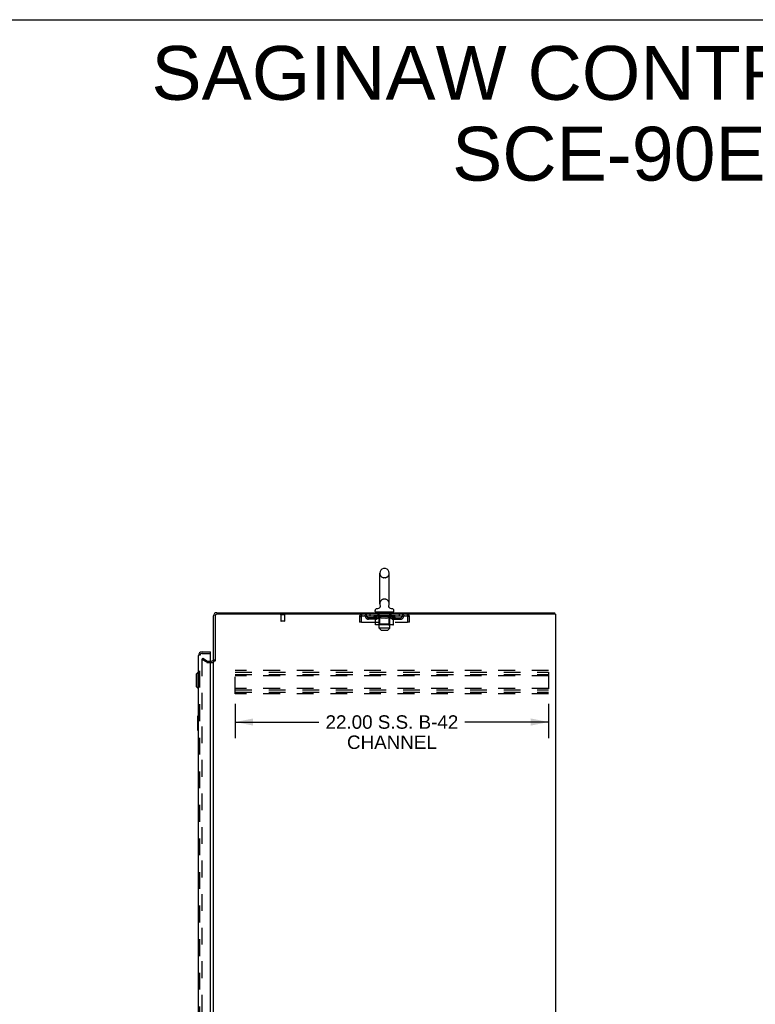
# Model space of a CAD drawing. Header units: inches. Extents: x 0 to 214, y 0 to 139.
# Tile 20 of 21: x 108 to 159, y 69 to 139. Entities that reach past the tile are written whole.
import ezdxf

# ---------------------------------------------------------------- set-up
doc = ezdxf.new("R2010")
doc.units = ezdxf.units.IN
doc.header["$LTSCALE"] = 11.781
doc.header["$MEASUREMENT"] = 0
doc.linetypes.add('HIDDEN', pattern=[0.2, 0.1, -0.1])
doc.layers.get('0').update_dxf_attribs({"linetype": 'CONTINUOUS'})
for name, color, linetype in [('DEFAULT_2', 8, 'HIDDEN'), ('DIMENSIONS', 7, 'CONTINUOUS'), ('DOOR_ASSEMBLY', 7, 'CONTINUOUS')]:
    doc.layers.add(name, color=color, linetype=linetype)
doc.styles.get("Standard").update_dxf_attribs({"font": 'arial.ttf'})
doc.dimstyles.new('DIMSTYLE_1', dxfattribs={"dimtxt": 0.945, "dimasz": 1.26, "dimexe": 0.09, "dimexo": 0.07, "dimgap": 0.0375, "dimtad": 0, "dimtih": 1, "dimtoh": 1, "dimzin": 4, "dimdsep": 46, "dimtxsty": 'Standard', "dimblk": '_FILLED', "dimblk1": '_FILLED', "dimblk2": '_FILLED', "dimcen": 0.09, "dimadec": 3, "dimazin": 1, "dimtfac": 1, "dimtdec": 3, "dimtofl": 0, "dimtmove": 0, "dimatfit": 3, "dimldrblk": '_FILLED', "dimfxl": 0, "dimtolj": 1, "dimtzin": 4, "dimarcsym": 0})

# ---------------------------------------------------------------- blocks, each defined once
blk = doc.blocks.new('_FILLED')
at = {"color": 0, "linetype": 'ByBlock'}
blk.add_solid([(0, 0), (-1, 0.2), (-1, -0.2)], dxfattribs=at)
blk = doc.blocks.new('*D2')
at = {"layer": 'DIMENSIONS', "color": 2, "linetype": 'Continuous'}
for p, q in [((122.672, 90.581), (122.672, 88.163)), ((144.672, 90.581), (144.672, 88.163)), ((122.672, 89.297), (128.547, 89.297)), ((144.672, 89.297), (138.798, 89.297))]:
    blk.add_line(p, q, dxfattribs=at)
at = {"layer": 'DIMENSIONS', "color": 2, "linetype": 'Continuous', "xscale": 1.26, "yscale": 1.26, "zscale": 1.26, "rotation": 180}
blk.add_blockref('_FILLED', (122.672, 89.297), dxfattribs=at)
at = {"layer": 'DIMENSIONS', "color": 2, "linetype": 'Continuous', "xscale": 1.26, "yscale": 1.26, "zscale": 1.26}
blk.add_blockref('_FILLED', (144.672, 89.297), dxfattribs=at)
at = {"layer": 'DIMENSIONS', "color": 2, "linetype": 'Continuous', "insert": (133.672, 89.769), "char_height": 0.945, "width": 9.30597, "attachment_point": 2, "line_spacing_factor": 0.9}
blk.add_mtext('22.00 S.S. B-42\\PCHANNEL', dxfattribs=at)

msp = doc.modelspace()

# ---------------------------------------------------------------- linework, layer by layer
at = {"color": 7, "linetype": 'Continuous'}
for p, q in [((0, 138.6), (214.2, 138.6)), ((132.817, 97.592), (132.817, 99.752)), ((133.189, 100.082), (133.113, 100.082)), ((133.485, 97.592), (133.485, 99.752)), ((132.496, 97.061), (132.496, 97.115)), ((132.556, 97.001), (132.556, 96.971)), ((133.746, 97.001), (132.556, 97.001)), ((132.794, 97.315), (132.79, 97.312)), ((133.746, 97.001), (133.746, 96.971)), ((133.806, 97.061), (133.806, 97.115)), ((145.099, 96.867), (145.099, 96.971))]:
    msp.add_line(p, q, dxfattribs=at)
at = {"color": 3, "linetype": 'Continuous'}
for p, q in [((121.377, 96.971), (145.099, 96.971)), ((145.151, 96.867), (121.377, 96.867)), ((145.151, 96.867), (145.151, 7.075)), ((121.151, 93.575), (121.151, 96.745)), ((121.255, 96.745), (121.255, 93.56)), ((120.947, 93.575), (121.009, 93.575)), ((121.151, 14.419), (121.151, 93.523))]:
    msp.add_line(p, q, dxfattribs=at)
at = {"color": 7, "linetype": 'Continuous'}
for points in [[(132.838, 97.475), (132.84, 97.471), (132.841, 97.466), (132.843, 97.461), (132.844, 97.456), (132.845, 97.451), (132.846, 97.446), (132.847, 97.441), (132.847, 97.436), (132.847, 97.431), (132.847, 97.426), (132.847, 97.421), (132.847, 97.415), (132.847, 97.41), (132.846, 97.405), (132.845, 97.4), (132.844, 97.395), (132.843, 97.39), (132.842, 97.386), (132.84, 97.381), (132.838, 97.376), (132.836, 97.371), (132.834, 97.367), (132.832, 97.362), (132.83, 97.357), (132.827, 97.353), (132.825, 97.349), (132.822, 97.345), (132.819, 97.34), (132.816, 97.336), (132.812, 97.333), (132.809, 97.329), (132.805, 97.325), (132.802, 97.322), (132.798, 97.318), (132.794, 97.315)], [(133.513, 97.312), (133.509, 97.315), (133.505, 97.318), (133.501, 97.322), (133.497, 97.325), (133.494, 97.329), (133.49, 97.333), (133.487, 97.336), (133.484, 97.34), (133.481, 97.345), (133.478, 97.349), (133.475, 97.353), (133.473, 97.357), (133.47, 97.362), (133.468, 97.366), (133.466, 97.371), (133.464, 97.376), (133.462, 97.381), (133.461, 97.385), (133.459, 97.39), (133.458, 97.395), (133.457, 97.4), (133.456, 97.405), (133.456, 97.41), (133.455, 97.415), (133.455, 97.421), (133.455, 97.426), (133.455, 97.431), (133.455, 97.436), (133.456, 97.441), (133.456, 97.446), (133.457, 97.451), (133.458, 97.456), (133.46, 97.461), (133.461, 97.466), (133.462, 97.471), (133.464, 97.475)]]:
    msp.add_lwpolyline(points, dxfattribs=at)
for centre, radius, start, end in [((133.151, 99.752), 0.334, 102.42838, 180), ((133.113, 99.925), 0.157, 90, 102.42838), ((133.189, 99.925), 0.157, 77.57162, 90), ((133.151, 99.752), 0.334, 0, 77.57162), ((133.151, 97.592), 0.334, 180, 200.61297), ((133.151, 97.592), 0.334, 339.38703, 360), ((132.636, 97.115), 0.14, 92.97273, 180), ((132.556, 97.061), 0.06, 180, 270), ((132.613, 97.555), 0.3, 272.97275, 320.18192), ((133.689, 97.555), 0.3, 219.81801, 267.02725), ((133.666, 97.115), 0.14, 0, 87.02727), ((133.746, 97.061), 0.06, 270, 360)]:
    msp.add_arc(centre, radius, start, end, dxfattribs=at)
at = {"color": 3, "linetype": 'Continuous'}
for centre, radius, start, end in [((121.377, 96.745), 0.226, 90, 180), ((121.377, 96.745), 0.122, 90, 180), ((121.009, 93.717), 0.142, 270, 360)]:
    msp.add_arc(centre, radius, start, end, dxfattribs=at)
at = {"layer": 'DEFAULT_2', "color": 8, "linetype": 'HIDDEN'}
for p, q in [((133.189, 99.422), (133.113, 99.422)), ((133.189, 97.922), (133.113, 97.922)), ((126.147, 96.824), (125.863, 96.824)), ((125.881, 96.824), (125.881, 96.377)), ((126.129, 96.824), (126.129, 96.377)), ((131.568, 96.763), (131.568, 96.867)), ((132.12, 96.867), (132.12, 96.763)), ((132.714, 96.763), (132.714, 96.867)), ((132.786, 95.881), (132.786, 96.971)), ((133.046, 96.991), (133.046, 96.911)), ((133.246, 96.901), (133.056, 96.901)), ((133.256, 96.991), (133.256, 96.911)), ((133.516, 95.881), (133.516, 96.971)), ((133.589, 96.763), (133.589, 96.867)), ((134.182, 96.867), (134.182, 96.763)), ((134.734, 96.867), (134.734, 96.763)), ((126.119, 96.367), (125.891, 96.367)), ((131.401, 96.7), (131.401, 96.304)), ((131.401, 96.7), (131.505, 96.7)), ((131.505, 96.304), (131.401, 96.304)), ((131.505, 96.7), (131.505, 96.304)), ((131.535, 96.304), (131.535, 96.7)), ((131.535, 96.304), (134.767, 96.304)), ((131.568, 96.763), (134.734, 96.763)), ((132.037, 96.512), (132.037, 96.616)), ((132.52, 96.616), (132.037, 96.616)), ((132.52, 96.512), (132.037, 96.512)), ((132.287, 96.512), (132.287, 96.616)), ((132.408, 96.708), (132.408, 96.763)), ((132.516, 96.632), (132.408, 96.708)), ((133.895, 96.708), (132.408, 96.708)), ((132.419, 96.755), (132.419, 96.763)), ((132.43, 96.751), (132.43, 96.755)), ((132.43, 96.751), (133.873, 96.751)), ((132.44, 96.751), (132.44, 96.755)), ((132.441, 96.751), (132.441, 96.755)), ((132.453, 96.755), (132.453, 96.763)), ((132.472, 96.751), (132.472, 96.755)), ((132.474, 96.751), (132.474, 96.755)), ((132.507, 96.755), (132.507, 96.763)), ((132.516, 96.153), (132.516, 96.632)), ((132.516, 96.632), (132.536, 96.619)), ((132.525, 96.751), (132.525, 96.755)), ((132.528, 96.751), (132.528, 96.755)), ((132.764, 96.754), (132.535, 96.754)), ((132.555, 96.607), (132.535, 96.619)), ((132.575, 96.597), (132.555, 96.608)), ((133.737, 96.109), (132.566, 96.109)), ((132.594, 96.589), (132.574, 96.598)), ((132.582, 96.755), (132.582, 96.763)), ((132.583, 96.751), (132.583, 96.754)), ((132.584, 96.751), (132.584, 96.754)), ((132.587, 96.751), (132.587, 96.754)), ((132.613, 96.582), (132.593, 96.589)), ((132.596, 96.751), (132.596, 96.755)), ((132.597, 96.751), (132.597, 96.754)), ((132.601, 96.751), (132.601, 96.755)), ((132.604, 96.751), (132.604, 96.756)), ((132.608, 96.751), (132.608, 96.754)), ((132.632, 96.577), (132.613, 96.582)), ((132.627, 96.751), (132.627, 96.754)), ((132.717, 96.577), (132.632, 96.577)), ((132.645, 96.751), (132.645, 96.754)), ((132.647, 96.751), (132.647, 96.758)), ((132.673, 96.755), (132.673, 96.763)), ((132.673, 96.751), (132.673, 96.754)), ((132.685, 96.751), (132.685, 96.755)), ((132.69, 96.751), (132.69, 96.755)), ((132.698, 96.751), (132.698, 96.754)), ((132.713, 96.751), (132.713, 96.759)), ((132.717, 96.577), (132.736, 96.582)), ((132.734, 96.751), (132.734, 96.754)), ((132.756, 96.589), (132.736, 96.582)), ((132.737, 96.751), (132.737, 96.754)), ((132.785, 96.156), (132.739, 96.109)), ((132.775, 96.598), (132.755, 96.589)), ((132.764, 96.751), (132.764, 96.754)), ((132.794, 96.608), (132.774, 96.597)), ((132.843, 96.754), (132.777, 96.754)), ((132.779, 96.755), (132.779, 96.763)), ((132.785, 96.156), (132.785, 96.704)), ((133.517, 96.156), (132.785, 96.156)), ((132.788, 96.751), (132.788, 96.755)), ((132.793, 96.751), (132.793, 96.755)), ((132.814, 96.619), (132.794, 96.607)), ((132.8, 96.751), (132.8, 96.761)), ((132.808, 96.751), (132.808, 96.754)), ((132.833, 96.632), (132.813, 96.619)), ((132.819, 96.751), (132.819, 96.754)), ((132.833, 96.153), (132.833, 96.632)), ((132.833, 96.632), (132.873, 96.619)), ((132.843, 96.751), (132.843, 96.754)), ((132.847, 96.114), (132.844, 96.117)), ((132.852, 96.111), (132.849, 96.112)), ((132.855, 96.11), (132.852, 96.111)), ((132.858, 96.109), (132.855, 96.11)), ((132.93, 96.754), (132.868, 96.754)), ((132.913, 96.607), (132.873, 96.619)), ((132.892, 96.751), (132.892, 96.754)), ((132.897, 96.755), (132.897, 96.763)), ((132.901, 96.751), (132.901, 96.755)), ((132.904, 96.751), (132.904, 96.762)), ((132.907, 96.751), (132.907, 96.755)), ((132.952, 96.597), (132.912, 96.608)), ((132.917, 96.751), (132.917, 96.755)), ((132.93, 96.751), (132.93, 96.754)), ((132.99, 96.589), (132.951, 96.598)), ((133.025, 96.754), (132.967, 96.754)), ((132.983, 96.751), (132.983, 96.754)), ((133.028, 96.582), (132.989, 96.589)), ((133.016, 96.754), (133.151, 96.763)), ((133.022, 96.755), (133.022, 96.763)), ((133.023, 96.762), (133.022, 96.763)), ((133.023, 96.755), (133.023, 96.762)), ((133.023, 96.751), (133.023, 96.755)), ((133.025, 96.751), (133.025, 96.754)), ((133.066, 96.577), (133.027, 96.582)), ((133.028, 96.751), (133.028, 96.755)), ((133.029, 96.751), (133.029, 96.755)), ((133.237, 96.577), (133.066, 96.577)), ((133.123, 96.754), (133.072, 96.754)), ((133.08, 96.751), (133.08, 96.754)), ((133.123, 96.751), (133.123, 96.754)), ((133.148, 96.755), (133.148, 96.755)), ((133.148, 96.751), (133.148, 96.755)), ((133.148, 96.751), (133.148, 96.755)), ((133.151, 96.755), (133.151, 96.763)), ((133.151, 96.763), (133.286, 96.754)), ((133.154, 96.751), (133.154, 96.755)), ((133.154, 96.751), (133.154, 96.755)), ((133.154, 96.755), (133.154, 96.755)), ((133.179, 96.751), (133.179, 96.754)), ((133.179, 96.754), (133.23, 96.754)), ((133.222, 96.751), (133.222, 96.754)), ((133.237, 96.577), (133.275, 96.582)), ((133.273, 96.751), (133.273, 96.755)), ((133.275, 96.751), (133.275, 96.755)), ((133.313, 96.589), (133.275, 96.582)), ((133.278, 96.751), (133.278, 96.754)), ((133.278, 96.754), (133.335, 96.754)), ((133.28, 96.755), (133.28, 96.763)), ((133.28, 96.762), (133.28, 96.763)), ((133.28, 96.755), (133.28, 96.762)), ((133.28, 96.751), (133.28, 96.755)), ((133.352, 96.598), (133.313, 96.589)), ((133.319, 96.751), (133.319, 96.754)), ((133.39, 96.608), (133.351, 96.597)), ((133.372, 96.751), (133.372, 96.754)), ((133.372, 96.754), (133.435, 96.754)), ((133.386, 96.751), (133.386, 96.755)), ((133.429, 96.619), (133.39, 96.607)), ((133.395, 96.751), (133.395, 96.755)), ((133.398, 96.751), (133.398, 96.762)), ((133.401, 96.751), (133.401, 96.755)), ((133.405, 96.755), (133.405, 96.763)), ((133.411, 96.751), (133.411, 96.754)), ((133.469, 96.632), (133.429, 96.619)), ((133.46, 96.751), (133.46, 96.754)), ((133.46, 96.754), (133.525, 96.754)), ((133.469, 96.153), (133.469, 96.632)), ((133.469, 96.632), (133.489, 96.619)), ((133.484, 96.751), (133.484, 96.754)), ((133.509, 96.607), (133.489, 96.619)), ((133.495, 96.751), (133.495, 96.754)), ((133.502, 96.751), (133.502, 96.761)), ((133.528, 96.597), (133.508, 96.608)), ((133.509, 96.751), (133.509, 96.755)), ((133.515, 96.751), (133.515, 96.755)), ((133.517, 96.156), (133.517, 96.704)), ((133.517, 96.156), (133.564, 96.109)), ((133.523, 96.755), (133.523, 96.763)), ((133.547, 96.589), (133.528, 96.598)), ((133.538, 96.751), (133.538, 96.754)), ((133.538, 96.754), (133.895, 96.754)), ((133.566, 96.582), (133.547, 96.589)), ((133.566, 96.751), (133.566, 96.754)), ((133.585, 96.577), (133.566, 96.582)), ((133.568, 96.751), (133.568, 96.754)), ((133.671, 96.577), (133.585, 96.577)), ((133.589, 96.751), (133.589, 96.759)), ((133.605, 96.751), (133.605, 96.754)), ((133.613, 96.751), (133.613, 96.755)), ((133.618, 96.751), (133.618, 96.755)), ((133.629, 96.755), (133.629, 96.763)), ((133.629, 96.751), (133.629, 96.754)), ((133.655, 96.751), (133.655, 96.758)), ((133.657, 96.751), (133.657, 96.754)), ((133.671, 96.577), (133.69, 96.582)), ((133.675, 96.751), (133.675, 96.754)), ((133.709, 96.589), (133.69, 96.582)), ((133.695, 96.751), (133.695, 96.754)), ((133.699, 96.751), (133.699, 96.756)), ((133.702, 96.751), (133.702, 96.755)), ((133.706, 96.751), (133.706, 96.755)), ((133.706, 96.751), (133.706, 96.754)), ((133.728, 96.598), (133.709, 96.589)), ((133.716, 96.751), (133.716, 96.754)), ((133.719, 96.751), (133.719, 96.754)), ((133.719, 96.751), (133.719, 96.754)), ((133.721, 96.755), (133.721, 96.763)), ((133.747, 96.608), (133.728, 96.597)), ((133.767, 96.619), (133.747, 96.607)), ((133.753, 96.759), (133.893, 96.76)), ((133.753, 96.754), (133.753, 96.759)), ((133.787, 96.632), (133.767, 96.619)), ((133.774, 96.751), (133.774, 96.755)), ((133.778, 96.751), (133.778, 96.755)), ((133.783, 96.616), (134.266, 96.616)), ((133.783, 96.512), (134.266, 96.512)), ((133.787, 96.632), (133.895, 96.708)), ((133.787, 96.153), (133.787, 96.632)), ((133.795, 96.755), (133.795, 96.763)), ((133.828, 96.751), (133.828, 96.755)), ((133.83, 96.751), (133.83, 96.755)), ((133.85, 96.755), (133.85, 96.763)), ((133.861, 96.751), (133.861, 96.755)), ((133.862, 96.751), (133.862, 96.755)), ((133.873, 96.751), (133.873, 96.755)), ((133.883, 96.755), (133.883, 96.763)), ((133.893, 96.754), (133.893, 96.76)), ((133.895, 96.708), (133.895, 96.755)), ((134.016, 96.512), (134.016, 96.616)), ((134.266, 96.512), (134.266, 96.616)), ((134.767, 96.7), (134.767, 96.304)), ((134.797, 96.304), (134.797, 96.7)), ((134.901, 96.7), (134.797, 96.7)), ((134.901, 96.304), (134.797, 96.304)), ((134.901, 96.304), (134.901, 96.7)), ((132.916, 95.751), (132.786, 95.881)), ((133.516, 95.881), (132.786, 95.881)), ((132.916, 95.751), (133.386, 95.751)), ((133.386, 95.751), (133.516, 95.881)), ((120.391, 93.775), (120.339, 93.685)), ((120.339, 93.705), (120.339, 14.236)), ((120.679, 93.489), (120.339, 93.685)), ((120.391, 93.775), (120.731, 93.579)), ((120.746, 93.575), (120.947, 93.575)), ((120.746, 93.471), (121.009, 93.471)), ((122.672, 91.283), (122.672, 92.908)), ((144.672, 92.908), (122.672, 92.908)), ((122.672, 92.804), (144.672, 92.804)), ((122.672, 92.637), (144.672, 92.637)), ((144.672, 92.804), (144.672, 91.387)), ((144.672, 92.533), (122.672, 92.533)), ((144.672, 91.658), (122.672, 91.658)), ((122.672, 91.554), (144.672, 91.554)), ((122.672, 91.387), (144.672, 91.387)), ((144.672, 91.283), (122.672, 91.283))]:
    msp.add_line(p, q, dxfattribs=at)
for points in [[(131.535, 96.7), (131.538, 96.718), (131.54, 96.737), (131.542, 96.755), (131.545, 96.772), (131.547, 96.788), (131.549, 96.804), (131.552, 96.818), (131.554, 96.83), (131.556, 96.841), (131.559, 96.85), (131.561, 96.857), (131.563, 96.862), (131.566, 96.866), (131.568, 96.867)], [(134.734, 96.867), (134.737, 96.866), (134.739, 96.862), (134.741, 96.857), (134.744, 96.85), (134.746, 96.841), (134.748, 96.83), (134.751, 96.818), (134.753, 96.804), (134.755, 96.788), (134.758, 96.772), (134.76, 96.755), (134.762, 96.737), (134.765, 96.718), (134.767, 96.7)], [(131.535, 96.7), (131.538, 96.707), (131.54, 96.714), (131.542, 96.72), (131.545, 96.727), (131.547, 96.733), (131.549, 96.739), (131.552, 96.744), (131.554, 96.749), (131.556, 96.753), (131.559, 96.756), (131.561, 96.759), (131.563, 96.761), (131.566, 96.762), (131.568, 96.763)], [(132.566, 96.109), (132.56, 96.11), (132.554, 96.111), (132.548, 96.112), (132.542, 96.114), (132.537, 96.117), (132.532, 96.121), (132.527, 96.125), (132.523, 96.13), (132.52, 96.135), (132.518, 96.14), (132.516, 96.146), (132.516, 96.153)], [(132.834, 96.14), (132.834, 96.146), (132.833, 96.153)], [(132.836, 96.135), (132.834, 96.14), (132.834, 96.146), (132.833, 96.153)], [(132.849, 96.112), (132.847, 96.114), (132.844, 96.117), (132.841, 96.121), (132.839, 96.125), (132.837, 96.13), (132.836, 96.135)], [(132.841, 96.121), (132.839, 96.125), (132.837, 96.13)], [(133.444, 96.109), (133.447, 96.11), (133.45, 96.111), (133.453, 96.112), (133.456, 96.114), (133.458, 96.117), (133.461, 96.121), (133.463, 96.125), (133.465, 96.13), (133.467, 96.135), (133.468, 96.14), (133.469, 96.146), (133.469, 96.153)], [(133.737, 96.109), (133.743, 96.11), (133.749, 96.111), (133.755, 96.112), (133.76, 96.114), (133.766, 96.117), (133.771, 96.121), (133.775, 96.125), (133.779, 96.13), (133.782, 96.135), (133.785, 96.14), (133.786, 96.146), (133.787, 96.153)], [(134.734, 96.763), (134.737, 96.762), (134.739, 96.761), (134.741, 96.759), (134.744, 96.756), (134.746, 96.753), (134.748, 96.749), (134.751, 96.744), (134.753, 96.739), (134.755, 96.733), (134.758, 96.727), (134.76, 96.72), (134.762, 96.714), (134.765, 96.707), (134.767, 96.7)], [(120.356, 93.725), (120.355, 93.725), (120.353, 93.725), (120.351, 93.724), (120.349, 93.723), (120.347, 93.722), (120.345, 93.721), (120.343, 93.719), (120.342, 93.717), (120.341, 93.715), (120.34, 93.712), (120.339, 93.71), (120.339, 93.708), (120.339, 93.705)], [(120.364, 93.723), (120.362, 93.724), (120.36, 93.725), (120.357, 93.725), (120.356, 93.725)]]:
    msp.add_lwpolyline(points, dxfattribs=at)
for centre, radius, start, end in [((133.151, 99.752), 0.334, 180, 257.57162), ((133.151, 99.752), 0.334, 282.42838, 360), ((133.113, 99.579), 0.157, 257.57162, 270), ((133.189, 99.579), 0.157, 270, 282.42838), ((133.151, 97.592), 0.334, 102.42838, 180), ((133.113, 97.765), 0.157, 90, 102.42838), ((133.189, 97.765), 0.157, 77.57162, 90), ((133.151, 97.592), 0.334, 0, 77.57162), ((125.863, 96.845), 0.0215, 90, 270), ((126.147, 96.845), 0.0215, 270, 90), ((131.568, 96.7), 0.167, 90, 180), ((131.748, 96.7), 0.167, 8.07163, 90), ((132.809, 96.7), 0.167, 90, 171.92837), ((132.756, 96.971), 0.03, 0, 90), ((133.036, 96.991), 0.01, 0, 90), ((133.056, 96.911), 0.01, 180, 270), ((133.246, 96.911), 0.01, 270, 360), ((133.266, 96.991), 0.01, 90, 180), ((133.494, 96.7), 0.167, 8.07163, 90), ((133.546, 96.971), 0.03, 90, 180), ((134.555, 96.7), 0.167, 90, 171.92837), ((134.734, 96.7), 0.167, 0, 90), ((125.891, 96.377), 0.01, 180, 270), ((126.119, 96.377), 0.01, 270, 360), ((131.568, 96.7), 0.063, 90, 180), ((131.748, 96.7), 0.0625, 7.98631, 90), ((132.037, 96.741), 0.229, 187.98631, 270), ((132.037, 96.741), 0.125, 188.07163, 270), ((132.52, 96.741), 0.125, 270, 351.92837), ((132.52, 96.741), 0.229, 270, 352.01369), ((132.739, 96.704), 0.0466, 0, 89.99999), ((132.808, 96.7), 0.0625, 90, 172.01369), ((133.494, 96.7), 0.0625, 7.98631, 90), ((133.564, 96.704), 0.0466, 90.00001, 180), ((133.783, 96.741), 0.229, 187.98631, 270), ((133.783, 96.741), 0.125, 188.07163, 270), ((134.266, 96.741), 0.125, 270, 351.92837), ((134.266, 96.741), 0.229, 270, 352.01369), ((134.554, 96.7), 0.0625, 90, 172.01369), ((134.734, 96.7), 0.063, 0, 90), ((120.746, 93.605), 0.134, 240, 270), ((120.746, 93.605), 0.03, 240, 270), ((121.009, 93.717), 0.246, 270, 360)]:
    msp.add_arc(centre, radius, start, end, dxfattribs=at)
for centre, major_axis, ratio, start_param, end_param in [((133.151, 96.763), (0.743, 0.008), 0.059247, 2.966439, 3.140971), ((132.384, 96.749), (0.232, 0), 0.060167, 0.426548, 1.470503), ((133.151, 96.763), (0.744, 0), 0.060167, 3.141593, 3.316126), ((132.384, 96.741), (0.232, 0.002), 0.059247, 1.374323, 1.469882), ((133.151, 96.763), (0.743, 0.015), 0.056515, 2.79136, 2.965893), ((132.436, 96.749), (0.232, -0.002), 0.059247, 0.601702, 1.645657), ((132.356, 96.749), (0.232, 0.002), 0.059247, 0.251393, 1.295349), ((133.151, 96.763), (0.743, -0.008), 0.059247, -2.966439, -2.791906), ((132.436, 96.741), (0.232, 0), 0.060167, 1.549477, 1.645036), ((132.356, 96.741), (0.232, 0.005), 0.056515, 1.199244, 1.294804), ((132.44, 96.744), (0.192, 0.002), 0.059247, 1.051627, 1.625044), ((132.417, 96.744), (0.192, 0.004), 0.056515, 0.876548, 1.449966), ((132.485, 96.744), (0.192, 0), 0.060167, 1.226781, 1.800198), ((133.151, 96.763), (0.743, 0.022), 0.052059, 2.616423, 2.790956), ((132.51, 96.749), (0.232, -0.005), 0.056515, 0.77678, 1.820736), ((132.352, 96.749), (0.232, 0.005), 0.056515, 0.076315, 1.120271), ((133.151, 96.763), (0.743, -0.015), 0.056515, -2.79136, -2.616827), ((132.51, 96.741), (0.232, -0.002), 0.059247, 1.724631, 1.82019), ((132.352, 96.741), (0.232, 0.007), 0.052059, 1.024308, 1.119867), ((132.416, 96.744), (0.192, 0.006), 0.052059, 0.701611, 1.275029), ((132.55, 96.744), (0.192, -0.002), 0.059247, 1.401935, 1.975352), ((133.151, 96.763), (0.743, 0.029), 0.046022, 2.441677, 2.61621), ((132.603, 96.749), (0.232, -0.007), 0.052059, 0.951717, 1.995673), ((132.372, 96.749), (0.232, 0.007), 0.052059, -0.098622, 0.945334), ((133.151, 96.763), (0.743, -0.022), 0.052059, -2.616423, -2.441891), ((132.603, 96.741), (0.232, -0.005), 0.056515, 1.899709, 1.995269), ((132.372, 96.741), (0.232, 0.009), 0.046022, 0.849561, 0.945121), ((132.438, 96.744), (0.192, 0.007), 0.046022, 0.526865, 1.100283), ((132.633, 96.744), (0.192, -0.004), 0.056515, 1.577013, 2.150431), ((133.151, 96.763), (0.743, 0.034), 0.038593, 2.267147, 2.44168), ((132.712, 96.749), (0.232, -0.009), 0.046022, 1.126463, 2.170419), ((132.416, 96.749), (0.232, 0.009), 0.046022, -0.273368, 0.770588), ((133.151, 96.763), (0.743, -0.029), 0.046022, -2.441677, -2.267144), ((132.712, 96.741), (0.232, -0.007), 0.052059, 2.074646, 2.170205), ((132.416, 96.741), (0.232, 0.011), 0.038593, 0.675031, 0.77059), ((132.481, 96.744), (0.192, 0.009), 0.038593, 0.352335, 0.925752), ((132.732, 96.744), (0.192, -0.006), 0.052059, 1.75195, 2.325367), ((132.835, 96.749), (0.232, -0.011), 0.038593, 1.300994, 2.344949), ((133.151, 96.763), (0.743, 0.039), 0.030002, 2.09283, 2.267363), ((132.482, 96.749), (0.232, 0.011), 0.038593, -0.447899, 0.596057), ((133.151, 96.763), (0.743, -0.034), 0.038593, -2.267147, -2.092614), ((132.835, 96.741), (0.232, -0.009), 0.046022, 2.249392, 2.344952), ((132.482, 96.741), (0.232, 0.012), 0.030002, 0.500714, 0.596274), ((132.545, 96.744), (0.192, 0.01), 0.030002, 0.178018, 0.751436), ((132.844, 96.744), (0.192, -0.007), 0.046022, 1.926696, 2.500114), ((132.568, 96.749), (0.232, 0.012), 0.030002, -0.622215, 0.421741), ((132.968, 96.749), (0.232, -0.012), 0.030002, 1.47531, 2.519266), ((133.151, 96.763), (0.743, 0.042), 0.020513, 1.918702, 2.093235), ((133.151, 96.763), (0.743, -0.039), 0.030002, -2.09283, -1.918297), ((132.968, 96.741), (0.232, -0.011), 0.038593, 2.423923, 2.519482), ((132.568, 96.741), (0.232, 0.013), 0.020513, 0.326586, 0.422146), ((132.627, 96.744), (0.192, 0.011), 0.020513, 0.00389, 0.577307), ((132.965, 96.744), (0.192, -0.009), 0.038593, 2.101227, 2.674644), ((132.672, 96.749), (0.232, 0.013), 0.020513, -0.796343, 0.247613), ((133.106, 96.749), (0.232, -0.013), 0.020513, 1.649438, 2.693394), ((133.151, 96.763), (0.743, 0.044), 0.010411, 1.744712, 1.919245), ((133.151, 96.763), (0.743, -0.042), 0.020513, -1.918702, -1.744169), ((133.106, 96.741), (0.232, -0.012), 0.030002, 2.598239, 2.693799), ((132.672, 96.741), (0.232, 0.014), 0.010411, 0.152596, 0.248156), ((132.725, 96.744), (0.192, 0.011), 0.010411, 6.113086, 6.686503), ((133.091, 96.744), (0.192, -0.01), 0.030002, 2.275543, 2.848961), ((132.791, 96.749), (0.232, 0.014), 0.010411, -0.970333, -0.000837), ((133.245, 96.749), (0.232, -0.014), 0.010411, 1.823428, 2.867384), ((133.151, 96.763), (0.743, -0.044), 0.010411, -1.744712, -1.570179), ((133.245, 96.741), (0.232, -0.013), 0.020513, 2.772368, 2.867927), ((133.22, 96.744), (0.192, -0.011), 0.020513, 2.449671, 3.023089), ((133.057, 96.749), (0.232, 0.014), 0.010411, 0.274209, 1.318165), ((132.956, 96.744), (0.192, 0.011), 0.010411, -0.000452, 0.517932), ((132.921, 96.741), (0.232, 0.014), 0.010411, 0.099676, 0.195236), ((133.151, 96.763), (0.743, 0.044), 0.010411, -1.571413, -1.39688), ((133.382, 96.741), (0.232, -0.014), 0.010411, 2.946357, 3.041917), ((133.346, 96.744), (0.192, -0.011), 0.010411, 2.623661, 3.142044), ((133.197, 96.749), (0.232, 0.013), 0.020513, 0.448199, 1.492154), ((133.082, 96.744), (0.192, 0.011), 0.020513, 0.118504, 0.691921), ((133.057, 96.741), (0.232, 0.013), 0.020513, 0.273666, 0.369225), ((133.151, 96.763), (0.743, 0.042), 0.020513, -1.397424, -1.222891), ((133.151, 96.763), (0.743, -0.044), 0.010411, 1.222347, 1.39688), ((133.511, 96.749), (0.232, -0.014), 0.010411, -3.140756, -2.17126), ((133.335, 96.749), (0.232, 0.012), 0.030002, 0.622327, 1.666283), ((133.211, 96.744), (0.192, 0.01), 0.030002, 0.292632, 0.86605), ((133.578, 96.744), (0.192, -0.011), 0.010411, 2.738275, 3.311692), ((133.63, 96.749), (0.232, -0.013), 0.020513, 2.89398, 3.937936), ((133.197, 96.741), (0.232, 0.012), 0.030002, 0.447794, 0.543354), ((133.63, 96.741), (0.232, -0.014), 0.010411, 2.893437, 2.988996), ((133.151, 96.763), (0.743, 0.039), 0.030002, -1.223295, -1.048762), ((133.151, 96.763), (0.743, -0.042), 0.020513, 1.048358, 1.222891), ((133.467, 96.749), (0.232, 0.011), 0.038593, 0.796643, 1.840599), ((133.338, 96.744), (0.192, 0.009), 0.038593, 0.466948, 1.040366), ((133.676, 96.744), (0.192, -0.011), 0.020513, 2.564285, 3.137703), ((133.734, 96.749), (0.232, -0.012), 0.030002, 2.719852, 3.763807), ((133.59, 96.749), (0.232, 0.009), 0.046022, 0.971174, 2.01513), ((133.335, 96.741), (0.232, 0.011), 0.038593, 0.62211, 0.71767), ((133.734, 96.741), (0.232, -0.013), 0.020513, 2.719447, 2.815007), ((133.151, 96.763), (0.743, 0.034), 0.038593, -1.048979, -0.874446), ((133.151, 96.763), (0.743, -0.039), 0.030002, 0.874229, 1.048762), ((133.459, 96.744), (0.192, 0.007), 0.046022, 0.641479, 1.214897), ((133.7, 96.749), (0.232, 0.007), 0.052059, 1.14592, 2.189876), ((133.758, 96.744), (0.192, -0.01), 0.030002, 2.390157, 2.963574), ((133.821, 96.749), (0.232, -0.011), 0.038593, 2.545535, 3.589491), ((133.57, 96.744), (0.192, 0.006), 0.052059, 0.816225, 1.389643), ((133.467, 96.741), (0.232, 0.009), 0.046022, 0.796641, 0.892201), ((133.821, 96.741), (0.232, -0.012), 0.030002, 2.545319, 2.640878), ((133.793, 96.749), (0.232, 0.005), 0.056515, 1.320857, 2.364813), ((133.151, 96.763), (0.743, 0.029), 0.046022, -0.874448, -0.699915), ((133.151, 96.763), (0.743, -0.034), 0.038593, 0.699913, 0.874446), ((133.887, 96.749), (0.232, -0.009), 0.046022, 2.371005, 3.41496), ((133.821, 96.744), (0.192, -0.009), 0.038593, 2.21584, 2.789258), ((133.669, 96.744), (0.192, 0.004), 0.056515, 0.991162, 1.564579), ((133.866, 96.749), (0.232, 0.002), 0.059247, 1.495935, 2.539891), ((133.931, 96.749), (0.232, -0.007), 0.052059, 2.196258, 3.240214), ((133.865, 96.744), (0.192, -0.007), 0.046022, 2.04131, 2.614727), ((133.59, 96.741), (0.232, 0.007), 0.052059, 0.971387, 1.066947), ((133.887, 96.741), (0.232, -0.011), 0.038593, 2.371002, 2.466562), ((133.918, 96.749), (0.232, 0), 0.060167, 2.360678, 2.715045), ((133.951, 96.749), (0.232, -0.005), 0.056515, 2.021322, 3.065278), ((133.753, 96.744), (0.192, 0.002), 0.059247, 1.16624, 1.739658), ((133.151, 96.763), (0.743, 0.022), 0.052059, -0.699702, -0.525169), ((133.151, 96.763), (0.743, -0.029), 0.046022, 0.525382, 0.699915), ((133.946, 96.749), (0.232, -0.002), 0.059247, 1.846243, 2.890199), ((133.886, 96.744), (0.192, -0.006), 0.052059, 1.866564, 2.439981), ((133.818, 96.744), (0.192, 0), 0.060167, 1.341394, 1.914812), ((133.885, 96.744), (0.192, -0.004), 0.056515, 1.691627, 2.265045), ((133.862, 96.744), (0.192, -0.002), 0.059247, 1.516549, 2.089966), ((133.7, 96.741), (0.232, 0.005), 0.056515, 1.146324, 1.241883), ((133.931, 96.741), (0.232, -0.009), 0.046022, 2.196472, 2.292031), ((133.151, 96.763), (0.743, 0.015), 0.056515, -0.524765, -0.350233), ((133.151, 96.763), (0.743, -0.022), 0.052059, 0.350636, 0.525169), ((133.918, 96.741), (0.232, -0.002), 0.059247, 1.76727, 1.979233), ((133.793, 96.741), (0.232, 0.002), 0.059247, 1.321402, 1.416962), ((133.951, 96.741), (0.232, -0.007), 0.052059, 2.021726, 2.117285), ((133.151, 96.763), (0.743, 0.008), 0.059247, -0.349687, -0.175154), ((133.151, 96.763), (0.743, -0.015), 0.056515, 0.1757, 0.350233), ((133.866, 96.741), (0.232, 0), 0.060167, 1.496556, 1.592116), ((133.946, 96.741), (0.232, -0.005), 0.056515, 1.846789, 1.942348), ((133.151, 96.763), (0.743, -0.008), 0.059247, 6.276097, 6.458339), ((133.151, 96.763), (0.744, 0), 0.060167, -0.174533, -0.057527)]:
    msp.add_ellipse(centre, major_axis=major_axis, ratio=ratio, start_param=start_param, end_param=end_param, dxfattribs=at)
at = {"layer": 'DOOR_ASSEMBLY', "color": 3, "linetype": 'Continuous'}
for p, q in [((120.34, 94.221), (120.947, 94.221)), ((120.947, 13.845), (120.947, 94.097)), ((120.093, 13.967), (120.093, 93.974))]:
    msp.add_line(p, q, dxfattribs=at)
at = {"layer": 'DOOR_ASSEMBLY', "color": 8, "linetype": 'HIDDEN'}
for p, q in [((120.34, 94.117), (120.927, 94.117)), ((120.197, 13.967), (120.197, 93.974))]:
    msp.add_line(p, q, dxfattribs=at)
at = {"layer": 'DOOR_ASSEMBLY', "color": 7, "linetype": 'Continuous'}
for p, q in [((120.947, 94.117), (120.927, 94.117)), ((120.947, 94.117), (120.947, 94.221)), ((119.936, 92.654), (120.054, 92.772)), ((119.936, 92.654), (119.936, 91.788)), ((120.054, 92.772), (120.054, 91.669)), ((120.054, 92.772), (120.093, 92.772)), ((119.936, 91.788), (120.054, 91.669)), ((120.054, 91.669), (120.093, 91.669)), ((120.033, 89.706), (120.033, 88.736)), ((120.093, 89.721), (120.048, 89.721)), ((120.08, 89.621), (120.08, 88.821)), ((120.048, 88.721), (120.093, 88.721))]:
    msp.add_line(p, q, dxfattribs=at)
for points in [[(120.078, 89.657), (120.079, 89.651), (120.079, 89.645), (120.079, 89.639), (120.08, 89.633), (120.08, 89.627), (120.08, 89.621)], [(120.08, 88.821), (120.08, 88.814), (120.08, 88.808), (120.079, 88.802), (120.079, 88.796), (120.079, 88.79), (120.078, 88.784)]]:
    msp.add_lwpolyline(points, dxfattribs=at)
at = {"layer": 'DOOR_ASSEMBLY', "color": 3, "linetype": 'Continuous'}
for centre, radius, start, end in [((120.34, 93.974), 0.246, 90, 180), ((120.927, 94.097), 0.02, 0, 90)]:
    msp.add_arc(centre, radius, start, end, dxfattribs=at)
at = {"layer": 'DOOR_ASSEMBLY', "color": 8, "linetype": 'HIDDEN'}
msp.add_arc((120.34, 93.974), 0.142, 90, 180, dxfattribs=at)
at = {"layer": 'DOOR_ASSEMBLY', "color": 7, "linetype": 'Continuous'}
for centre, radius, start, end in [((120.257, 93.831), 0.26, 87.41339, 90), ((120.048, 89.706), 0.015, 90, 180), ((120.078, 89.706), 0.015, 0, 90), ((120.048, 88.736), 0.015, 180, 270), ((120.078, 88.736), 0.015, 270, 360)]:
    msp.add_arc(centre, radius, start, end, dxfattribs=at)

# ---------------------------------------------------------------- texts
at = {"layer": 'DIMENSIONS', "color": 2, "linetype": 'Continuous', "insert": (164.61, 136.755), "char_height": 3.78, "width": 95.46959, "attachment_point": 2, "line_spacing_factor": 0.9}
msp.add_mtext('SAGINAW CONTROL & ENGINEERING\\PSCE-90EL3624SS6FS', dxfattribs=at)

# ---------------------------------------------------------------- dimensions: what is measured, and where the dimension line sits
at = {"layer": 'DIMENSIONS', "color": 2, "linetype": 'Continuous'}
dim = msp.add_linear_dim(base=(144.672, 89.297), p1=(122.672, 90.651), p2=(144.672, 90.651), text='<> S.S. B-42\\PCHANNEL', dimstyle='DIMSTYLE_1', dxfattribs=at)
dim.commit()
dim.dimension.update_dxf_attribs({"geometry": '*D2', "text_midpoint": (133.672, 88.588), "dimtype": 160})

doc.saveas('drawing.dxf')
